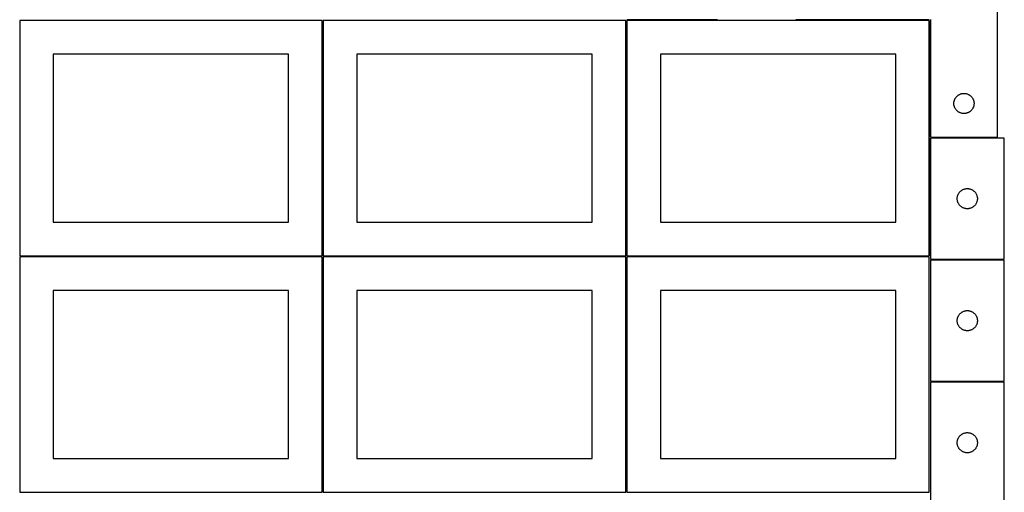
# Model space of a CAD drawing. Header units: millimetres. Extents: x 7 to 1493, y 7 to 2993.
# Tile 3 of 14: x 7 to 1471, y 1412 to 2115. Entities that reach past the tile are written whole.
import ezdxf

# ---------------------------------------------------------------- set-up
doc = ezdxf.new("R2010")
doc.units = ezdxf.units.MM
doc.layers.add('COMMON', color=5, linetype='CONTINUOUS', true_color=0x0000ff)
doc.layers.add('CUT', color=7, linetype='CONTINUOUS', true_color=0x000000)

msp = doc.modelspace()

# ---------------------------------------------------------------- linework, layer by layer
at = {"layer": 'COMMON'}
for p, q in [((457.299608, 1764.123915), (457.299608, 2114.123915)), ((908.799609, 1764.148695), (908.799609, 2114.123915)), ((1044.61612, 2114.898696), (909.549609, 2114.898696)), ((1359.549609, 2114.898696), (1161.04961, 2114.898696)), ((1360.29961, 1940.648696), (1360.29961, 2114.148695)), ((1360.299609, 1939.044587), (1360.299609, 1764.148695)), ((456.549607, 1763.373915), (6.549607, 1763.373915)), ((457.299608, 1412.623914), (457.299608, 1762.623914)), ((908.049608, 1763.373915), (458.049608, 1763.373915)), ((908.799609, 1412.648694), (908.799609, 1762.623914)), ((1359.549609, 1763.398695), (909.549609, 1763.398695)), ((1471.04961, 1758.294587), (1361.074237, 1758.294587)), ((1471.074237, 1576.794586), (1361.074237, 1576.794586))]:
    msp.add_line(p, q, dxfattribs=at)
at = {"layer": 'CUT'}
for p, q in [((1461.04961, 1940.648696), (1461.04961, 2190.648696)), ((456.549607, 2114.123915), (6.549607, 2114.123915)), ((6.549607, 2114.123915), (6.549607, 1764.123915)), ((456.549607, 1764.123915), (456.549607, 2114.123915)), ((908.049608, 2114.123915), (458.049608, 2114.123915)), ((458.049608, 2114.123915), (458.049608, 1764.123915)), ((908.049608, 1764.123915), (908.049608, 2114.123915)), ((1359.549609, 2114.148695), (909.549609, 2114.148695)), ((909.549609, 2114.148695), (909.549609, 1764.148695)), ((1359.549609, 1764.148695), (1359.549609, 2114.148695)), ((1361.04961, 2115.648696), (1361.04961, 1940.648696)), ((406.549607, 2064.123915), (56.549607, 2064.123915)), ((56.549607, 2064.123915), (56.549607, 1814.123915)), ((406.549607, 1814.123915), (406.549607, 2064.123915)), ((858.049608, 2064.123915), (508.049608, 2064.123915)), ((508.049608, 2064.123915), (508.049608, 1814.123915)), ((858.049608, 1814.123915), (858.049608, 2064.123915)), ((1309.549609, 2064.148695), (959.549609, 2064.148695)), ((959.549609, 2064.148695), (959.549609, 1814.148695)), ((1309.549609, 1814.148695), (1309.549609, 2064.148695)), ((1396.069499, 1991.420877), (1396.129112, 1992.191011)), ((1396.129112, 1992.191011), (1396.228292, 1992.957054)), ((1396.228292, 1992.957054), (1396.366775, 1993.716977)), ((1396.366775, 1993.716977), (1396.544194, 1994.468762)), ((1396.544194, 1994.468762), (1396.760079, 1995.210418)), ((1396.760079, 1995.210418), (1397.013858, 1995.939977)), ((1397.013858, 1995.939977), (1397.304856, 1996.655504)), ((1397.304856, 1996.655504), (1397.632304, 1997.355103)), ((1397.632304, 1997.355103), (1397.995331, 1998.036917)), ((1397.995331, 1998.036917), (1398.392977, 1998.699139)), ((1398.392977, 1998.699139), (1398.824185, 1999.340012)), ((1398.824185, 1999.340012), (1399.287813, 1999.957838)), ((1399.287813, 1999.957838), (1399.782631, 2000.550977)), ((1399.782631, 2000.550977), (1400.307327, 2001.117858)), ((1400.307327, 2001.117858), (1400.86051, 2001.656976)), ((1400.86051, 2001.656976), (1401.440712, 2002.166902)), ((1401.440712, 2002.166902), (1402.046396, 2002.646284)), ((1402.046396, 2002.646284), (1402.675954, 2003.093851)), ((1402.675954, 2003.093851), (1403.327718, 2003.508415)), ((1403.327718, 2003.508415), (1403.999959, 2003.888878)), ((1403.999959, 2003.888878), (1404.690894, 2004.23423)), ((1404.690894, 2004.23423), (1405.398692, 2004.543555)), ((1405.398692, 2004.543555), (1406.121474, 2004.816034)), ((1406.121474, 2004.816034), (1406.857325, 2005.050944)), ((1406.857325, 2005.050944), (1407.604294, 2005.247661)), ((1407.604294, 2005.247661), (1408.360399, 2005.405665)), ((1408.360399, 2005.405665), (1409.123635, 2005.524536)), ((1409.123635, 2005.524536), (1409.891978, 2005.603959)), ((1409.891978, 2005.603959), (1410.663391, 2005.643723)), ((1410.663391, 2005.643723), (1411.435829, 2005.643723)), ((1411.435829, 2005.643723), (1412.207242, 2005.603959)), ((1412.207242, 2005.603959), (1412.975585, 2005.524536)), ((1412.975585, 2005.524536), (1413.738821, 2005.405665)), ((1413.738821, 2005.405665), (1414.494926, 2005.247661)), ((1414.494926, 2005.247661), (1415.241895, 2005.050944)), ((1415.241895, 2005.050944), (1415.977746, 2004.816034)), ((1415.977746, 2004.816034), (1416.700528, 2004.543555)), ((1416.700528, 2004.543555), (1417.408326, 2004.23423)), ((1417.408326, 2004.23423), (1418.099261, 2003.888878)), ((1418.099261, 2003.888878), (1418.771502, 2003.508415)), ((1418.771502, 2003.508415), (1419.423266, 2003.093851)), ((1419.423266, 2003.093851), (1420.052824, 2002.646284)), ((1420.052824, 2002.646284), (1420.658508, 2002.166902)), ((1420.658508, 2002.166902), (1421.23871, 2001.656976)), ((1421.23871, 2001.656976), (1421.791893, 2001.117858)), ((1421.791893, 2001.117858), (1422.316589, 2000.550977)), ((1422.316589, 2000.550977), (1422.811407, 1999.957838)), ((1422.811407, 1999.957838), (1423.275035, 1999.340012)), ((1423.275035, 1999.340012), (1423.706243, 1998.699139)), ((1423.706243, 1998.699139), (1424.103889, 1998.036917)), ((1424.103889, 1998.036917), (1424.466916, 1997.355103)), ((1424.466916, 1997.355103), (1424.794364, 1996.655504)), ((1424.794364, 1996.655504), (1425.085362, 1995.939977)), ((1425.085362, 1995.939977), (1425.339141, 1995.210418)), ((1425.339141, 1995.210418), (1425.555026, 1994.468762)), ((1425.555026, 1994.468762), (1425.732445, 1993.716977)), ((1425.732445, 1993.716977), (1425.870928, 1992.957054)), ((1425.870928, 1992.957054), (1425.970108, 1992.191011)), ((1425.970108, 1992.191011), (1426.029721, 1991.420877)), ((1396.04961, 1990.648696), (1396.069499, 1991.420877)), ((1396.069499, 1989.876514), (1396.04961, 1990.648696)), ((1396.129112, 1989.106381), (1396.069499, 1989.876514)), ((1396.228292, 1988.340337), (1396.129112, 1989.106381)), ((1396.366775, 1987.580415), (1396.228292, 1988.340337)), ((1396.544194, 1986.828629), (1396.366775, 1987.580415)), ((1396.760079, 1986.086973), (1396.544194, 1986.828629)), ((1397.013858, 1985.357414), (1396.760079, 1986.086973)), ((1397.304856, 1984.641887), (1397.013858, 1985.357414)), ((1397.632304, 1983.942289), (1397.304856, 1984.641887)), ((1397.995331, 1983.260475), (1397.632304, 1983.942289)), ((1398.392977, 1982.598253), (1397.995331, 1983.260475)), ((1398.824185, 1981.957379), (1398.392977, 1982.598253)), ((1399.287813, 1981.339553), (1398.824185, 1981.957379)), ((1399.782631, 1980.746414), (1399.287813, 1981.339553)), ((1400.307327, 1980.179533), (1399.782631, 1980.746414)), ((1400.86051, 1979.640415), (1400.307327, 1980.179533)), ((1401.440712, 1979.130489), (1400.86051, 1979.640415)), ((1402.046396, 1978.651107), (1401.440712, 1979.130489)), ((1402.675954, 1978.20354), (1402.046396, 1978.651107)), ((1403.327718, 1977.788976), (1402.675954, 1978.20354)), ((1403.999959, 1977.408514), (1403.327718, 1977.788976)), ((1404.690894, 1977.063162), (1403.999959, 1977.408514)), ((1418.099261, 1977.408514), (1417.408326, 1977.063162)), ((1418.771502, 1977.788976), (1418.099261, 1977.408514)), ((1419.423266, 1978.20354), (1418.771502, 1977.788976)), ((1420.052824, 1978.651107), (1419.423266, 1978.20354)), ((1420.658508, 1979.130489), (1420.052824, 1978.651107)), ((1421.23871, 1979.640415), (1420.658508, 1979.130489)), ((1421.791893, 1980.179533), (1421.23871, 1979.640415)), ((1422.316589, 1980.746414), (1421.791893, 1980.179533)), ((1422.811407, 1981.339553), (1422.316589, 1980.746414)), ((1423.275035, 1981.957379), (1422.811407, 1981.339553)), ((1423.706243, 1982.598253), (1423.275035, 1981.957379)), ((1424.103889, 1983.260475), (1423.706243, 1982.598253)), ((1424.466916, 1983.942289), (1424.103889, 1983.260475)), ((1424.794364, 1984.641887), (1424.466916, 1983.942289)), ((1425.085362, 1985.357414), (1424.794364, 1984.641887)), ((1425.339141, 1986.086973), (1425.085362, 1985.357414)), ((1425.555026, 1986.828629), (1425.339141, 1986.086973)), ((1425.732445, 1987.580415), (1425.555026, 1986.828629)), ((1425.870928, 1988.340337), (1425.732445, 1987.580415)), ((1425.970108, 1989.106381), (1425.870928, 1988.340337)), ((1426.029721, 1989.876514), (1425.970108, 1989.106381)), ((1426.029721, 1991.420877), (1426.04961, 1990.648696)), ((1426.04961, 1990.648696), (1426.029721, 1989.876514)), ((1405.398692, 1976.753836), (1404.690894, 1977.063162)), ((1406.121474, 1976.481357), (1405.398692, 1976.753836)), ((1406.857325, 1976.246448), (1406.121474, 1976.481357)), ((1407.604294, 1976.04973), (1406.857325, 1976.246448)), ((1408.360399, 1975.891726), (1407.604294, 1976.04973)), ((1409.123635, 1975.772856), (1408.360399, 1975.891726)), ((1409.891978, 1975.693433), (1409.123635, 1975.772856)), ((1410.663391, 1975.653669), (1409.891978, 1975.693433)), ((1411.435829, 1975.653669), (1410.663391, 1975.653669)), ((1412.207242, 1975.693433), (1411.435829, 1975.653669)), ((1412.975585, 1975.772856), (1412.207242, 1975.693433)), ((1413.738821, 1975.891726), (1412.975585, 1975.772856)), ((1414.494926, 1976.04973), (1413.738821, 1975.891726)), ((1415.241895, 1976.246448), (1414.494926, 1976.04973)), ((1415.977746, 1976.481357), (1415.241895, 1976.246448)), ((1416.700528, 1976.753836), (1415.977746, 1976.481357)), ((1417.408326, 1977.063162), (1416.700528, 1976.753836)), ((1361.04961, 1940.648696), (1461.04961, 1940.648696)), ((1471.04961, 1939.044587), (1361.04961, 1939.044587)), ((1361.04961, 1939.044587), (1361.04961, 1759.044587)), ((1471.04961, 1759.044587), (1471.04961, 1939.044587)), ((1405.580448, 1859.786869), (1406.147328, 1860.311566)), ((1406.147328, 1860.311566), (1406.740468, 1860.806384)), ((1406.740468, 1860.806384), (1407.358294, 1861.270012)), ((1407.358294, 1861.270012), (1407.999167, 1861.70122)), ((1407.999167, 1861.70122), (1408.661389, 1862.098865)), ((1408.661389, 1862.098865), (1409.343203, 1862.461893)), ((1409.343203, 1862.461893), (1410.042801, 1862.78934)), ((1410.042801, 1862.78934), (1410.758329, 1863.080339)), ((1410.758329, 1863.080339), (1411.487888, 1863.334117)), ((1411.487888, 1863.334117), (1412.229543, 1863.550002)), ((1412.229543, 1863.550002), (1412.981329, 1863.727422)), ((1412.981329, 1863.727422), (1413.741251, 1863.865905)), ((1413.741251, 1863.865905), (1414.507295, 1863.965085)), ((1414.507295, 1863.965085), (1415.277429, 1864.024698)), ((1415.277429, 1864.024698), (1416.04961, 1864.044587)), ((1416.04961, 1864.044587), (1416.821791, 1864.024698)), ((1416.821791, 1864.024698), (1417.591925, 1863.965085)), ((1417.591925, 1863.965085), (1418.357969, 1863.865905)), ((1418.357969, 1863.865905), (1419.117891, 1863.727422)), ((1419.117891, 1863.727422), (1419.869677, 1863.550002)), ((1419.869677, 1863.550002), (1420.611332, 1863.334117)), ((1420.611332, 1863.334117), (1421.340891, 1863.080339)), ((1421.340891, 1863.080339), (1422.056419, 1862.78934)), ((1422.056419, 1862.78934), (1422.756017, 1862.461893)), ((1422.756017, 1862.461893), (1423.437831, 1862.098865)), ((1423.437831, 1862.098865), (1424.100053, 1861.70122)), ((1424.100053, 1861.70122), (1424.740926, 1861.270012)), ((1424.740926, 1861.270012), (1425.358752, 1860.806384)), ((1425.358752, 1860.806384), (1425.951892, 1860.311566)), ((1425.951892, 1860.311566), (1426.518772, 1859.786869)), ((1401.054583, 1849.430805), (1401.094347, 1850.202219)), ((1401.054583, 1848.658368), (1401.054583, 1849.430805)), ((1401.094347, 1847.886955), (1401.054583, 1848.658368)), ((1401.094347, 1850.202219), (1401.17377, 1850.970562)), ((1401.17377, 1847.118611), (1401.094347, 1847.886955)), ((1401.17377, 1850.970562), (1401.292641, 1851.733798)), ((1401.292641, 1846.355375), (1401.17377, 1847.118611)), ((1401.292641, 1851.733798), (1401.450644, 1852.489903)), ((1401.450644, 1845.59927), (1401.292641, 1846.355375)), ((1401.450644, 1852.489903), (1401.647362, 1853.236871)), ((1401.647362, 1844.852302), (1401.450644, 1845.59927)), ((1401.647362, 1853.236871), (1401.882272, 1853.972722)), ((1401.882272, 1853.972722), (1402.15475, 1854.695505)), ((1402.15475, 1854.695505), (1402.464076, 1855.403302)), ((1402.464076, 1855.403302), (1402.809428, 1856.094238)), ((1402.809428, 1856.094238), (1403.189891, 1856.766479)), ((1403.189891, 1856.766479), (1403.604455, 1857.418242)), ((1403.604455, 1857.418242), (1404.052021, 1858.047801)), ((1404.052021, 1858.047801), (1404.531403, 1858.653484)), ((1404.531403, 1858.653484), (1405.04133, 1859.233687)), ((1405.04133, 1859.233687), (1405.580448, 1859.786869)), ((1426.518772, 1859.786869), (1427.05789, 1859.233687)), ((1427.05789, 1859.233687), (1427.567817, 1858.653484)), ((1427.567817, 1858.653484), (1428.047199, 1858.047801)), ((1428.047199, 1858.047801), (1428.494765, 1857.418242)), ((1428.494765, 1857.418242), (1428.909329, 1856.766479)), ((1428.909329, 1856.766479), (1429.289792, 1856.094238)), ((1429.289792, 1856.094238), (1429.635144, 1855.403302)), ((1429.635144, 1855.403302), (1429.94447, 1854.695505)), ((1429.94447, 1854.695505), (1430.216948, 1853.972722)), ((1430.216948, 1853.972722), (1430.451858, 1853.236871)), ((1430.451858, 1853.236871), (1430.648576, 1852.489903)), ((1430.648576, 1845.59927), (1430.451858, 1844.852302)), ((1430.648576, 1852.489903), (1430.806579, 1851.733798)), ((1430.806579, 1846.355375), (1430.648576, 1845.59927)), ((1430.806579, 1851.733798), (1430.92545, 1850.970562)), ((1430.92545, 1847.118611), (1430.806579, 1846.355375)), ((1430.92545, 1850.970562), (1431.004873, 1850.202219)), ((1431.004873, 1847.886955), (1430.92545, 1847.118611)), ((1431.004873, 1850.202219), (1431.044637, 1849.430805)), ((1431.044637, 1848.658368), (1431.004873, 1847.886955)), ((1431.044637, 1849.430805), (1431.044637, 1848.658368)), ((1401.882272, 1844.116451), (1401.647362, 1844.852302)), ((1402.15475, 1843.393668), (1401.882272, 1844.116451)), ((1402.464076, 1842.685871), (1402.15475, 1843.393668)), ((1402.809428, 1841.994935), (1402.464076, 1842.685871)), ((1403.189891, 1841.322695), (1402.809428, 1841.994935)), ((1403.604455, 1840.670931), (1403.189891, 1841.322695)), ((1404.052021, 1840.041372), (1403.604455, 1840.670931)), ((1404.531403, 1839.435689), (1404.052021, 1840.041372)), ((1405.04133, 1838.855487), (1404.531403, 1839.435689)), ((1405.580448, 1838.302304), (1405.04133, 1838.855487)), ((1406.147328, 1837.777608), (1405.580448, 1838.302304)), ((1406.740468, 1837.282789), (1406.147328, 1837.777608)), ((1407.358294, 1836.819162), (1406.740468, 1837.282789)), ((1407.999167, 1836.387953), (1407.358294, 1836.819162)), ((1408.661389, 1835.990308), (1407.999167, 1836.387953)), ((1409.343203, 1835.62728), (1408.661389, 1835.990308)), ((1410.042801, 1835.299833), (1409.343203, 1835.62728)), ((1410.758329, 1835.008834), (1410.042801, 1835.299833)), ((1411.487888, 1834.755056), (1410.758329, 1835.008834)), ((1412.229543, 1834.539171), (1411.487888, 1834.755056)), ((1412.981329, 1834.361751), (1412.229543, 1834.539171)), ((1413.741251, 1834.223268), (1412.981329, 1834.361751)), ((1414.507295, 1834.124088), (1413.741251, 1834.223268)), ((1415.277429, 1834.064475), (1414.507295, 1834.124088)), ((1416.04961, 1834.044587), (1415.277429, 1834.064475)), ((1416.821791, 1834.064475), (1416.04961, 1834.044587)), ((1417.591925, 1834.124088), (1416.821791, 1834.064475)), ((1418.357969, 1834.223268), (1417.591925, 1834.124088)), ((1419.117891, 1834.361751), (1418.357969, 1834.223268)), ((1419.869677, 1834.539171), (1419.117891, 1834.361751)), ((1420.611332, 1834.755056), (1419.869677, 1834.539171)), ((1421.340891, 1835.008834), (1420.611332, 1834.755056)), ((1422.056419, 1835.299833), (1421.340891, 1835.008834)), ((1422.756017, 1835.62728), (1422.056419, 1835.299833)), ((1423.437831, 1835.990308), (1422.756017, 1835.62728)), ((1424.100053, 1836.387953), (1423.437831, 1835.990308)), ((1424.740926, 1836.819162), (1424.100053, 1836.387953)), ((1425.358752, 1837.282789), (1424.740926, 1836.819162)), ((1425.951892, 1837.777608), (1425.358752, 1837.282789)), ((1426.518772, 1838.302304), (1425.951892, 1837.777608)), ((1427.05789, 1838.855487), (1426.518772, 1838.302304)), ((1427.567817, 1839.435689), (1427.05789, 1838.855487)), ((1428.047199, 1840.041372), (1427.567817, 1839.435689)), ((1428.494765, 1840.670931), (1428.047199, 1840.041372)), ((1428.909329, 1841.322695), (1428.494765, 1840.670931)), ((1429.289792, 1841.994935), (1428.909329, 1841.322695)), ((1429.635144, 1842.685871), (1429.289792, 1841.994935)), ((1429.94447, 1843.393668), (1429.635144, 1842.685871)), ((1430.216948, 1844.116451), (1429.94447, 1843.393668)), ((1430.451858, 1844.852302), (1430.216948, 1844.116451)), ((56.549607, 1814.123915), (406.549607, 1814.123915)), ((508.049608, 1814.123915), (858.049608, 1814.123915)), ((959.549609, 1814.148695), (1309.549609, 1814.148695)), ((6.549607, 1764.123915), (456.549607, 1764.123915)), ((456.549607, 1762.623914), (6.549607, 1762.623914)), ((6.549607, 1762.623914), (6.549607, 1412.623914)), ((456.549607, 1412.623914), (456.549607, 1762.623914)), ((458.049608, 1764.123915), (908.049608, 1764.123915)), ((908.049608, 1762.623914), (458.049608, 1762.623914)), ((458.049608, 1762.623914), (458.049608, 1412.623914)), ((908.049608, 1412.623914), (908.049608, 1762.623914)), ((909.549609, 1764.148695), (1359.549609, 1764.148695)), ((1359.549609, 1762.648694), (909.549609, 1762.648694)), ((909.549609, 1762.648694), (909.549609, 1412.648694)), ((1359.549609, 1412.648694), (1359.549609, 1762.648694)), ((1361.04961, 1759.044587), (1471.04961, 1759.044587)), ((1471.074237, 1757.544586), (1361.074237, 1757.544586)), ((1361.074237, 1757.544586), (1361.074237, 1577.544586)), ((1471.074237, 1577.544586), (1471.074237, 1757.544586)), ((406.549607, 1712.623914), (56.549607, 1712.623914)), ((56.549607, 1712.623914), (56.549607, 1462.623914)), ((406.549607, 1462.623914), (406.549607, 1712.623914)), ((858.049608, 1712.623914), (508.049608, 1712.623914)), ((508.049608, 1712.623914), (508.049608, 1462.623914)), ((858.049608, 1462.623914), (858.049608, 1712.623914)), ((1309.549609, 1712.648694), (959.549609, 1712.648694)), ((959.549609, 1712.648694), (959.549609, 1462.648694)), ((1309.549609, 1462.648694), (1309.549609, 1712.648694)), ((1401.198397, 1669.470561), (1401.317267, 1670.233797)), ((1401.317267, 1670.233797), (1401.475271, 1670.989902)), ((1401.475271, 1670.989902), (1401.671989, 1671.73687)), ((1401.671989, 1671.73687), (1401.906898, 1672.472721)), ((1401.906898, 1672.472721), (1402.179377, 1673.195504)), ((1402.179377, 1673.195504), (1402.488703, 1673.903301)), ((1402.488703, 1673.903301), (1402.834055, 1674.594237)), ((1402.834055, 1674.594237), (1403.214517, 1675.266478)), ((1403.214517, 1675.266478), (1403.629081, 1675.918241)), ((1403.629081, 1675.918241), (1404.076648, 1676.5478)), ((1404.076648, 1676.5478), (1404.55603, 1677.153483)), ((1404.55603, 1677.153483), (1405.065956, 1677.733686)), ((1405.065956, 1677.733686), (1405.605074, 1678.286868)), ((1405.605074, 1678.286868), (1406.171955, 1678.811565)), ((1406.171955, 1678.811565), (1406.765094, 1679.306383)), ((1406.765094, 1679.306383), (1407.38292, 1679.770011)), ((1407.38292, 1679.770011), (1408.023794, 1680.201219)), ((1408.023794, 1680.201219), (1408.686016, 1680.598864)), ((1408.686016, 1680.598864), (1409.36783, 1680.961892)), ((1409.36783, 1680.961892), (1410.067428, 1681.289339)), ((1410.067428, 1681.289339), (1410.782955, 1681.580338)), ((1410.782955, 1681.580338), (1411.512514, 1681.834116)), ((1411.512514, 1681.834116), (1412.25417, 1682.050001)), ((1412.25417, 1682.050001), (1413.005956, 1682.227421)), ((1413.005956, 1682.227421), (1413.765878, 1682.365904)), ((1413.765878, 1682.365904), (1414.531922, 1682.465084)), ((1414.531922, 1682.465084), (1415.302055, 1682.524697)), ((1415.302055, 1682.524697), (1416.074237, 1682.544586)), ((1416.074237, 1682.544586), (1416.846418, 1682.524697)), ((1416.846418, 1682.524697), (1417.616552, 1682.465084)), ((1417.616552, 1682.465084), (1418.382595, 1682.365904)), ((1418.382595, 1682.365904), (1419.142518, 1682.227421)), ((1419.142518, 1682.227421), (1419.894303, 1682.050001)), ((1419.894303, 1682.050001), (1420.635959, 1681.834116)), ((1420.635959, 1681.834116), (1421.365518, 1681.580338)), ((1421.365518, 1681.580338), (1422.081045, 1681.289339)), ((1422.081045, 1681.289339), (1422.780644, 1680.961892)), ((1422.780644, 1680.961892), (1423.462458, 1680.598864)), ((1423.462458, 1680.598864), (1424.12468, 1680.201219)), ((1424.12468, 1680.201219), (1424.765553, 1679.770011)), ((1424.765553, 1679.770011), (1425.383379, 1679.306383)), ((1425.383379, 1679.306383), (1425.976518, 1678.811565)), ((1425.976518, 1678.811565), (1426.543399, 1678.286868)), ((1426.543399, 1678.286868), (1427.082517, 1677.733686)), ((1427.082517, 1677.733686), (1427.592443, 1677.153483)), ((1427.592443, 1677.153483), (1428.071825, 1676.5478)), ((1428.071825, 1676.5478), (1428.519392, 1675.918241)), ((1428.519392, 1675.918241), (1428.933956, 1675.266478)), ((1428.933956, 1675.266478), (1429.314419, 1674.594237)), ((1429.314419, 1674.594237), (1429.659771, 1673.903301)), ((1429.659771, 1673.903301), (1429.969096, 1673.195504)), ((1429.969096, 1673.195504), (1430.241575, 1672.472721)), ((1430.241575, 1672.472721), (1430.476485, 1671.73687)), ((1430.476485, 1671.73687), (1430.673202, 1670.989902)), ((1430.673202, 1670.989902), (1430.831206, 1670.233797)), ((1430.831206, 1670.233797), (1430.950077, 1669.470561)), ((1401.07921, 1667.930804), (1401.118974, 1668.702218)), ((1401.07921, 1667.158367), (1401.07921, 1667.930804)), ((1401.118974, 1666.386954), (1401.07921, 1667.158367)), ((1401.118974, 1668.702218), (1401.198397, 1669.470561)), ((1401.198397, 1665.61861), (1401.118974, 1666.386954)), ((1401.317267, 1664.855374), (1401.198397, 1665.61861)), ((1401.475271, 1664.099269), (1401.317267, 1664.855374)), ((1401.671989, 1663.352301), (1401.475271, 1664.099269)), ((1401.906898, 1662.61645), (1401.671989, 1663.352301)), ((1402.179377, 1661.893667), (1401.906898, 1662.61645)), ((1402.488703, 1661.18587), (1402.179377, 1661.893667)), ((1402.834055, 1660.494934), (1402.488703, 1661.18587)), ((1403.214517, 1659.822694), (1402.834055, 1660.494934)), ((1403.629081, 1659.17093), (1403.214517, 1659.822694)), ((1404.076648, 1658.541371), (1403.629081, 1659.17093)), ((1404.55603, 1657.935688), (1404.076648, 1658.541371)), ((1405.065956, 1657.355486), (1404.55603, 1657.935688)), ((1405.605074, 1656.802303), (1405.065956, 1657.355486)), ((1406.171955, 1656.277607), (1405.605074, 1656.802303)), ((1406.765094, 1655.782788), (1406.171955, 1656.277607)), ((1407.38292, 1655.319161), (1406.765094, 1655.782788)), ((1408.023794, 1654.887952), (1407.38292, 1655.319161)), ((1424.765553, 1655.319161), (1424.12468, 1654.887952)), ((1425.383379, 1655.782788), (1424.765553, 1655.319161)), ((1425.976518, 1656.277607), (1425.383379, 1655.782788)), ((1426.543399, 1656.802303), (1425.976518, 1656.277607)), ((1427.082517, 1657.355486), (1426.543399, 1656.802303)), ((1427.592443, 1657.935688), (1427.082517, 1657.355486)), ((1428.071825, 1658.541371), (1427.592443, 1657.935688)), ((1428.519392, 1659.17093), (1428.071825, 1658.541371)), ((1428.933956, 1659.822694), (1428.519392, 1659.17093)), ((1429.314419, 1660.494934), (1428.933956, 1659.822694)), ((1429.659771, 1661.18587), (1429.314419, 1660.494934)), ((1429.969096, 1661.893667), (1429.659771, 1661.18587)), ((1430.241575, 1662.61645), (1429.969096, 1661.893667)), ((1430.476485, 1663.352301), (1430.241575, 1662.61645)), ((1430.673202, 1664.099269), (1430.476485, 1663.352301)), ((1430.831206, 1664.855374), (1430.673202, 1664.099269)), ((1430.950077, 1665.61861), (1430.831206, 1664.855374)), ((1430.950077, 1669.470561), (1431.0295, 1668.702218)), ((1431.0295, 1666.386954), (1430.950077, 1665.61861)), ((1431.0295, 1668.702218), (1431.069264, 1667.930804)), ((1431.069264, 1667.158367), (1431.0295, 1666.386954)), ((1431.069264, 1667.930804), (1431.069264, 1667.158367)), ((1408.686016, 1654.490307), (1408.023794, 1654.887952)), ((1409.36783, 1654.127279), (1408.686016, 1654.490307)), ((1410.067428, 1653.799832), (1409.36783, 1654.127279)), ((1410.782955, 1653.508833), (1410.067428, 1653.799832)), ((1411.512514, 1653.255055), (1410.782955, 1653.508833)), ((1412.25417, 1653.03917), (1411.512514, 1653.255055)), ((1413.005956, 1652.86175), (1412.25417, 1653.03917)), ((1413.765878, 1652.723267), (1413.005956, 1652.86175)), ((1414.531922, 1652.624087), (1413.765878, 1652.723267)), ((1415.302055, 1652.564474), (1414.531922, 1652.624087)), ((1416.074237, 1652.544586), (1415.302055, 1652.564474)), ((1416.846418, 1652.564474), (1416.074237, 1652.544586)), ((1417.616552, 1652.624087), (1416.846418, 1652.564474)), ((1418.382595, 1652.723267), (1417.616552, 1652.624087)), ((1419.142518, 1652.86175), (1418.382595, 1652.723267)), ((1419.894303, 1653.03917), (1419.142518, 1652.86175)), ((1420.635959, 1653.255055), (1419.894303, 1653.03917)), ((1421.365518, 1653.508833), (1420.635959, 1653.255055)), ((1422.081045, 1653.799832), (1421.365518, 1653.508833)), ((1422.780644, 1654.127279), (1422.081045, 1653.799832)), ((1423.462458, 1654.490307), (1422.780644, 1654.127279)), ((1424.12468, 1654.887952), (1423.462458, 1654.490307)), ((1361.074237, 1577.544586), (1471.074237, 1577.544586)), ((1361.074237, 1576.044585), (1361.074237, 1396.044585)), ((1471.074237, 1576.044585), (1361.074237, 1576.044585)), ((1471.074237, 1396.044585), (1471.074237, 1576.044585)), ((1403.214517, 1493.766477), (1403.629081, 1494.41824)), ((1403.629081, 1494.41824), (1404.076648, 1495.047799)), ((1404.076648, 1495.047799), (1404.55603, 1495.653482)), ((1404.55603, 1495.653482), (1405.065956, 1496.233685)), ((1405.065956, 1496.233685), (1405.605074, 1496.786867)), ((1405.605074, 1496.786867), (1406.171955, 1497.311564)), ((1406.171955, 1497.311564), (1406.765094, 1497.806382)), ((1406.765094, 1497.806382), (1407.38292, 1498.27001)), ((1407.38292, 1498.27001), (1408.023794, 1498.701218)), ((1408.023794, 1498.701218), (1408.686016, 1499.098863)), ((1408.686016, 1499.098863), (1409.36783, 1499.461891)), ((1409.36783, 1499.461891), (1410.067428, 1499.789338)), ((1410.067428, 1499.789338), (1410.782955, 1500.080337)), ((1410.782955, 1500.080337), (1411.512514, 1500.334115)), ((1411.512514, 1500.334115), (1412.25417, 1500.55)), ((1412.25417, 1500.55), (1413.005956, 1500.72742)), ((1413.005956, 1500.72742), (1413.765878, 1500.865903)), ((1413.765878, 1500.865903), (1414.531922, 1500.965083)), ((1414.531922, 1500.965083), (1415.302055, 1501.024696)), ((1415.302055, 1501.024696), (1416.074237, 1501.044585)), ((1416.074237, 1501.044585), (1416.846418, 1501.024696)), ((1416.846418, 1501.024696), (1417.616552, 1500.965083)), ((1417.616552, 1500.965083), (1418.382595, 1500.865903)), ((1418.382595, 1500.865903), (1419.142518, 1500.72742)), ((1419.142518, 1500.72742), (1419.894303, 1500.55)), ((1419.894303, 1500.55), (1420.635959, 1500.334115)), ((1420.635959, 1500.334115), (1421.365518, 1500.080337)), ((1421.365518, 1500.080337), (1422.081045, 1499.789338)), ((1422.081045, 1499.789338), (1422.780644, 1499.461891)), ((1422.780644, 1499.461891), (1423.462458, 1499.098863)), ((1423.462458, 1499.098863), (1424.12468, 1498.701218)), ((1424.12468, 1498.701218), (1424.765553, 1498.27001)), ((1424.765553, 1498.27001), (1425.383379, 1497.806382)), ((1425.383379, 1497.806382), (1425.976518, 1497.311564)), ((1425.976518, 1497.311564), (1426.543399, 1496.786867)), ((1426.543399, 1496.786867), (1427.082517, 1496.233685)), ((1427.082517, 1496.233685), (1427.592443, 1495.653482)), ((1427.592443, 1495.653482), (1428.071825, 1495.047799)), ((1428.071825, 1495.047799), (1428.519392, 1494.41824)), ((1428.519392, 1494.41824), (1428.933956, 1493.766477)), ((1401.07921, 1486.430803), (1401.118974, 1487.202217)), ((1401.07921, 1485.658366), (1401.07921, 1486.430803)), ((1401.118974, 1484.886953), (1401.07921, 1485.658366)), ((1401.118974, 1487.202217), (1401.198397, 1487.97056)), ((1401.198397, 1484.118609), (1401.118974, 1484.886953)), ((1401.198397, 1487.97056), (1401.317267, 1488.733796)), ((1401.317267, 1483.355373), (1401.198397, 1484.118609)), ((1401.317267, 1488.733796), (1401.475271, 1489.489901)), ((1401.475271, 1482.599268), (1401.317267, 1483.355373)), ((1401.475271, 1489.489901), (1401.671989, 1490.236869)), ((1401.671989, 1481.8523), (1401.475271, 1482.599268)), ((1401.671989, 1490.236869), (1401.906898, 1490.97272)), ((1401.906898, 1481.116449), (1401.671989, 1481.8523)), ((1401.906898, 1490.97272), (1402.179377, 1491.695503)), ((1402.179377, 1480.393666), (1401.906898, 1481.116449)), ((1402.179377, 1491.695503), (1402.488703, 1492.4033)), ((1402.488703, 1479.685869), (1402.179377, 1480.393666)), ((1402.488703, 1492.4033), (1402.834055, 1493.094236)), ((1402.834055, 1478.994933), (1402.488703, 1479.685869)), ((1402.834055, 1493.094236), (1403.214517, 1493.766477)), ((1428.933956, 1493.766477), (1429.314419, 1493.094236)), ((1429.314419, 1493.094236), (1429.659771, 1492.4033)), ((1429.659771, 1479.685869), (1429.314419, 1478.994933)), ((1429.659771, 1492.4033), (1429.969096, 1491.695503)), ((1429.969096, 1480.393666), (1429.659771, 1479.685869)), ((1429.969096, 1491.695503), (1430.241575, 1490.97272)), ((1430.241575, 1481.116449), (1429.969096, 1480.393666)), ((1430.241575, 1490.97272), (1430.476485, 1490.236869)), ((1430.476485, 1481.8523), (1430.241575, 1481.116449)), ((1430.476485, 1490.236869), (1430.673202, 1489.489901)), ((1430.673202, 1482.599268), (1430.476485, 1481.8523)), ((1430.673202, 1489.489901), (1430.831206, 1488.733796)), ((1430.831206, 1483.355373), (1430.673202, 1482.599268)), ((1430.831206, 1488.733796), (1430.950077, 1487.97056)), ((1430.950077, 1484.118609), (1430.831206, 1483.355373)), ((1430.950077, 1487.97056), (1431.0295, 1487.202217)), ((1431.0295, 1484.886953), (1430.950077, 1484.118609)), ((1431.0295, 1487.202217), (1431.069264, 1486.430803)), ((1431.069264, 1485.658366), (1431.0295, 1484.886953)), ((1431.069264, 1486.430803), (1431.069264, 1485.658366)), ((1403.214517, 1478.322693), (1402.834055, 1478.994933)), ((1403.629081, 1477.670929), (1403.214517, 1478.322693)), ((1404.076648, 1477.04137), (1403.629081, 1477.670929)), ((1404.55603, 1476.435687), (1404.076648, 1477.04137)), ((1405.065956, 1475.855485), (1404.55603, 1476.435687)), ((1405.605074, 1475.302302), (1405.065956, 1475.855485)), ((1406.171955, 1474.777606), (1405.605074, 1475.302302)), ((1406.765094, 1474.282787), (1406.171955, 1474.777606)), ((1407.38292, 1473.81916), (1406.765094, 1474.282787)), ((1408.023794, 1473.387951), (1407.38292, 1473.81916)), ((1408.686016, 1472.990306), (1408.023794, 1473.387951)), ((1409.36783, 1472.627278), (1408.686016, 1472.990306)), ((1410.067428, 1472.299831), (1409.36783, 1472.627278)), ((1410.782955, 1472.008832), (1410.067428, 1472.299831)), ((1411.512514, 1471.755054), (1410.782955, 1472.008832)), ((1412.25417, 1471.539169), (1411.512514, 1471.755054)), ((1413.005956, 1471.361749), (1412.25417, 1471.539169)), ((1413.765878, 1471.223266), (1413.005956, 1471.361749)), ((1414.531922, 1471.124086), (1413.765878, 1471.223266)), ((1415.302055, 1471.064473), (1414.531922, 1471.124086)), ((1416.074237, 1471.044585), (1415.302055, 1471.064473)), ((1416.846418, 1471.064473), (1416.074237, 1471.044585)), ((1417.616552, 1471.124086), (1416.846418, 1471.064473)), ((1418.382595, 1471.223266), (1417.616552, 1471.124086)), ((1419.142518, 1471.361749), (1418.382595, 1471.223266)), ((1419.894303, 1471.539169), (1419.142518, 1471.361749)), ((1420.635959, 1471.755054), (1419.894303, 1471.539169)), ((1421.365518, 1472.008832), (1420.635959, 1471.755054)), ((1422.081045, 1472.299831), (1421.365518, 1472.008832)), ((1422.780644, 1472.627278), (1422.081045, 1472.299831)), ((1423.462458, 1472.990306), (1422.780644, 1472.627278)), ((1424.12468, 1473.387951), (1423.462458, 1472.990306)), ((1424.765553, 1473.81916), (1424.12468, 1473.387951)), ((1425.383379, 1474.282787), (1424.765553, 1473.81916)), ((1425.976518, 1474.777606), (1425.383379, 1474.282787)), ((1426.543399, 1475.302302), (1425.976518, 1474.777606)), ((1427.082517, 1475.855485), (1426.543399, 1475.302302)), ((1427.592443, 1476.435687), (1427.082517, 1475.855485)), ((1428.071825, 1477.04137), (1427.592443, 1476.435687)), ((1428.519392, 1477.670929), (1428.071825, 1477.04137)), ((1428.933956, 1478.322693), (1428.519392, 1477.670929)), ((1429.314419, 1478.994933), (1428.933956, 1478.322693)), ((56.549607, 1462.623914), (406.549607, 1462.623914)), ((508.049608, 1462.623914), (858.049608, 1462.623914)), ((959.549609, 1462.648694), (1309.549609, 1462.648694)), ((6.549607, 1412.623914), (456.549607, 1412.623914)), ((458.049608, 1412.623914), (908.049608, 1412.623914)), ((909.549609, 1412.648694), (1359.549609, 1412.648694))]:
    msp.add_line(p, q, dxfattribs=at)

doc.saveas('drawing.dxf')
